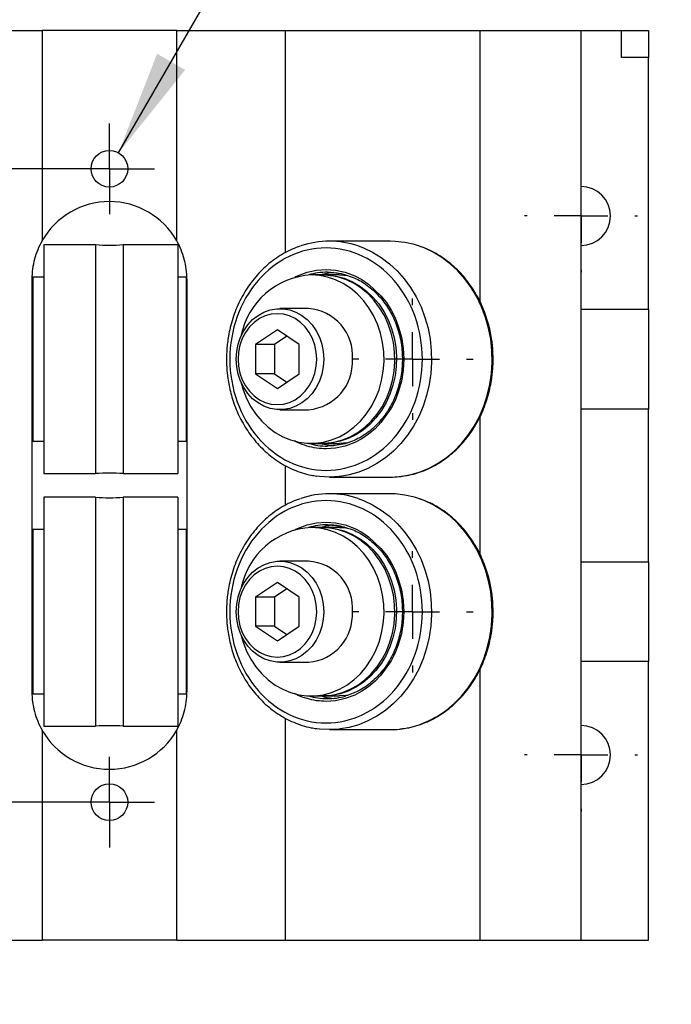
# Model space of a CAD drawing. Header units: millimetres. Extents: x 19 to 819, y 19 to 629.
# Tile 4 of 10: x 216 to 278, y 91 to 184. Entities that reach past the tile are written whole.
import ezdxf

# ---------------------------------------------------------------- set-up
doc = ezdxf.new("R2010")
doc.units = ezdxf.units.MM
doc.header["$LTSCALE"] = 3
doc.linetypes.add('SLD-Center', pattern=[19.05, 15.24, -1.27, 1.27, -1.27])
doc.linetypes.add('SLD-Solid', pattern=[0])
doc.layers.add('CENTER', color=40, linetype='SLD-Center')
doc.layers.add('DIMENSIONS', color=140, linetype='SLD-Solid', lineweight=25)
doc.styles.add('SLDTEXTSTYLE0', font='TXT', dxfattribs={"width": 0.7})
doc.dimstyles.new('SLDDIMSTYLE0', dxfattribs={"dimtxt": 6.474023, "dimasz": 9.906, "dimexe": 0, "dimexo": 0.0625, "dimgap": 1.618506, "dimtad": 0, "dimtih": 1, "dimtoh": 1, "dimrnd": 1e-09, "dimzin": 12, "dimdsep": 46, "dimtxsty": 'SLDTEXTSTYLE0', "dimsah": 1, "dimcen": 0.09, "dimadec": 0, "dimazin": 3, "dimtfac": 1, "dimtmove": 0, "dimatfit": 0, "dimfxl": 0, "dimfrac": 2, "dimtolj": 1, "dimtzin": 12, "dimarcsym": 0})
doc.dimstyles.new('SLDDIMSTYLE4', dxfattribs={"dimtxt": 6.474023, "dimasz": 9.906, "dimexe": 0, "dimexo": 0.0625, "dimgap": 1.618506, "dimtad": 0, "dimtih": 1, "dimtoh": 1, "dimrnd": 1e-09, "dimzin": 12, "dimdsep": 46, "dimtxsty": 'SLDTEXTSTYLE0', "dimsah": 1, "dimcen": 0, "dimadec": 0, "dimazin": 3, "dimtfac": 1, "dimtofl": 0, "dimtmove": 0, "dimatfit": 3, "dimfxl": 0, "dimfrac": 2, "dimtolj": 1, "dimtzin": 12, "dimarcsym": 0})

# ---------------------------------------------------------------- blocks, each defined once
blk = doc.blocks.new('SW_SYMBOL_HOLE_DEPTH')
at = {"layer": 'DIMENSIONS', "color": 0}
for p, q in [((0, 2625), (2400, 2625)), ((1200, 2625), (1200, 225)), ((300, 1665), (1200, 225)), ((2100, 1665), (1200, 225))]:
    blk.add_line(p, q, dxfattribs=at)
blk = doc.blocks.new('_D_12')
at = {"layer": 'DIMENSIONS'}
for p, q in [((225.536, 171.583), (252.692, 218.618)), ((252.692, 218.618), (275.326, 218.618))]:
    blk.add_line(p, q, dxfattribs=at)
blk.add_solid([(225.536, 171.583), (231.809, 179.399), (229.169, 180.923)], dxfattribs=at)
at = {"layer": 'DIMENSIONS', "xscale": 0.002688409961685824, "yscale": 0.002688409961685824, "zscale": 0.002688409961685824}
blk.add_blockref('SW_SYMBOL_HOLE_DEPTH', (274.124, 204.042), dxfattribs=at)
at = {"layer": 'DIMENSIONS', "char_height": 6.35, "attachment_point": 1, "style": 'SLDTEXTSTYLE0'}
for s, insert in [('8-32', (289.143, 231.949)), ('THREAD', (280.088, 221.659)), ('0.25[6.4]', (283.384, 211.37))]:
    blk.add_mtext(s, dxfattribs=dict(at, insert=insert))
blk = doc.blocks.new('_D_13')
at = {"layer": 'DIMENSIONS'}
for p, q in [((132.291, 170.087), (132.291, 189.137)), ((220.863, 170.087), (122.766, 170.087)), ((122.672, 140.651), (120.498, 140.651)), ((120.498, 140.651), (120.498, 130.362)), ((141.911, 140.651), (144.085, 140.651)), ((144.085, 140.651), (144.085, 130.362)), ((120.498, 130.362), (122.672, 130.362)), ((144.085, 130.362), (141.911, 130.362)), ((220.863, 110.397), (122.766, 110.397)), ((132.291, 110.397), (132.291, 91.347))]:
    blk.add_line(p, q, dxfattribs=at)
for points in [[(132.291, 170.087), (133.815, 179.993), (130.767, 179.993)], [(132.291, 110.397), (130.767, 100.491), (133.815, 100.491)]]:
    blk.add_solid(points, dxfattribs=at)
at = {"layer": 'DIMENSIONS', "char_height": 6.35, "attachment_point": 1, "style": 'SLDTEXTSTYLE0'}
for s, insert in [('59.7', (122.672, 150.286)), ('2.35', (122.672, 138.548))]:
    blk.add_mtext(s, dxfattribs=dict(at, insert=insert))
blk = doc.blocks.new('SW_CENTERMARKSYMBOL_9')
at = {"layer": 'CENTER', "color": 0}
for p, q in [((0, 5.08), (0, 5.715)), ((0, 0), (0, 2.54)), ((-5.08, 0), (-5.715, 0)), ((0, 0), (-2.54, 0)), ((0, 0), (0, -2.54)), ((0, 0), (2.54, 0)), ((5.08, 0), (5.715, 0)), ((0, -5.08), (0, -5.715))]:
    blk.add_line(p, q, dxfattribs=at)
blk = doc.blocks.new('SW_CENTERMARKSYMBOL_10')
at = {"layer": 'CENTER', "color": 0}
for p, q in [((0, 5.08), (0, 5.715)), ((0, 0), (0, 2.54)), ((-5.08, 0), (-5.715, 0)), ((0, 0), (-2.54, 0)), ((0, 0), (0, -2.54)), ((0, 0), (2.54, 0)), ((5.08, 0), (5.715, 0)), ((0, -5.08), (0, -5.715))]:
    blk.add_line(p, q, dxfattribs=at)
blk = doc.blocks.new('SW_CENTERMARKSYMBOL_11')
at = {"layer": 'CENTER', "color": 0}
for p, q in [((0, 5.08), (0, 5.318125)), ((0, 0), (0, 2.54)), ((-5.08, 0), (-5.318125, 0)), ((0, 0), (-2.54, 0)), ((0, 0), (0, -2.54)), ((0, 0), (2.54, 0)), ((5.08, 0), (5.318125, 0)), ((0, -5.08), (0, -5.318125))]:
    blk.add_line(p, q, dxfattribs=at)
blk = doc.blocks.new('SW_CENTERMARKSYMBOL_12')
at = {"layer": 'CENTER', "color": 0}
for p, q in [((0, 5.08), (0, 5.318125)), ((0, 0), (0, 2.54)), ((-5.08, 0), (-5.318125, 0)), ((0, 0), (-2.54, 0)), ((0, 0), (0, -2.54)), ((0, 0), (2.54, 0)), ((5.08, 0), (5.318125, 0)), ((0, -5.08), (0, -5.318125))]:
    blk.add_line(p, q, dxfattribs=at)
blk = doc.blocks.new('SW_CENTERMARKSYMBOL_15')
at = {"layer": 'CENTER', "color": 0}
for p, q in [((0, 2.54), (0, 4.2672)), ((0, 0), (0, 2.54)), ((-2.54, 0), (-4.2672, 0)), ((0, 0), (-2.54, 0)), ((0, 0), (0, -2.54)), ((0, 0), (2.54, 0)), ((2.54, 0), (4.2672, 0)), ((0, -2.54), (0, -4.2672))]:
    blk.add_line(p, q, dxfattribs=at)
blk = doc.blocks.new('SW_CENTERMARKSYMBOL_16')
at = {"layer": 'CENTER', "color": 0}
for p, q in [((0, 2.54), (0, 4.2672)), ((0, 0), (0, 2.54)), ((-2.54, 0), (-4.2672, 0)), ((0, 0), (-2.54, 0)), ((0, 0), (0, -2.54)), ((0, 0), (2.54, 0)), ((2.54, 0), (4.2672, 0)), ((0, -2.54), (0, -4.2672))]:
    blk.add_line(p, q, dxfattribs=at)

msp = doc.modelspace()

# ---------------------------------------------------------------- linework, layer by layer
for p, q in [((208.078, 183.104), (218.323, 183.104)), ((218.323, 183.104), (218.323, 163.292)), ((231.023, 183.104), (218.323, 183.104)), ((231.023, 163.292), (231.023, 183.104)), ((231.023, 183.104), (241.267, 183.104)), ((241.267, 162.184), (241.267, 183.104)), ((241.267, 183.104), (259.621, 183.104)), ((259.621, 157.515), (259.621, 183.104)), ((259.621, 183.104), (269.123, 183.104)), ((269.123, 97.379), (269.123, 183.104)), ((269.123, 183.104), (272.933, 183.104)), ((272.933, 180.564), (272.933, 183.104)), ((272.933, 183.104), (275.473, 183.104)), ((275.473, 183.104), (275.473, 180.564)), ((275.473, 180.564), (272.933, 180.564)), ((275.473, 156.847), (275.473, 180.564)), ((223.372, 162.93), (218.5, 162.93)), ((218.5, 162.93), (218.5, 141.353)), ((223.372, 162.93), (223.372, 141.353)), ((231.137, 162.93), (225.973, 162.93)), ((225.973, 162.93), (225.973, 141.353)), ((231.137, 162.93), (231.137, 141.353)), ((251.129, 163.254), (245.414, 163.254)), ((217.37, 159.686), (217.37, 120.798)), ((218.5, 159.881), (217.446, 159.881)), ((217.446, 159.881), (217.446, 144.403)), ((231.899, 159.881), (231.137, 159.881)), ((231.899, 159.881), (231.899, 144.403)), ((231.975, 159.686), (231.975, 120.798)), ((244.7, 160.079), (243.684, 160.079)), ((246.367, 160.079), (244.859, 160.079)), ((243.446, 156.904), (240.747, 156.904)), ((269.123, 156.847), (275.473, 156.847)), ((275.473, 156.847), (275.473, 147.437)), ((240.509, 154.891), (238.447, 153.517)), ((241.402, 154.296), (240.233, 153.517)), ((242.571, 153.517), (240.509, 154.891)), ((238.447, 153.517), (238.447, 150.767)), ((240.233, 153.517), (238.447, 153.517)), ((240.233, 153.517), (240.233, 150.767)), ((242.571, 150.767), (242.571, 153.517)), ((238.447, 150.767), (240.509, 149.392)), ((240.233, 150.767), (238.447, 150.767)), ((240.233, 150.767), (241.402, 149.987)), ((240.509, 149.392), (242.571, 150.767)), ((240.747, 147.379), (243.446, 147.379)), ((259.621, 133.715), (259.621, 146.763)), ((275.473, 147.437), (269.123, 147.437)), ((275.473, 133.047), (275.473, 147.437)), ((217.446, 144.403), (218.5, 144.403)), ((231.137, 144.403), (231.899, 144.403)), ((243.684, 144.204), (244.7, 144.204)), ((244.859, 144.204), (244.779, 144.205)), ((244.859, 144.204), (246.367, 144.204)), ((247.092, 144.249), (246.367, 144.204)), ((241.267, 138.384), (241.267, 142.093)), ((218.5, 141.353), (223.372, 141.353)), ((225.973, 141.353), (231.137, 141.353)), ((245.414, 141.029), (251.129, 141.029)), ((251.129, 139.454), (245.414, 139.454)), ((223.372, 139.131), (218.5, 139.131)), ((218.5, 139.131), (218.5, 117.553)), ((223.372, 139.131), (223.372, 117.553)), ((231.137, 139.131), (225.973, 139.131)), ((225.973, 139.131), (225.973, 117.553)), ((231.137, 139.131), (231.137, 117.553)), ((218.5, 136.081), (217.446, 136.081)), ((217.446, 136.081), (217.446, 120.603)), ((231.899, 136.081), (231.137, 136.081)), ((231.899, 136.081), (231.899, 120.603)), ((244.7, 136.279), (243.684, 136.279)), ((246.367, 136.279), (244.859, 136.279)), ((243.446, 133.104), (240.747, 133.104)), ((269.123, 133.047), (275.473, 133.047)), ((275.473, 133.047), (275.473, 123.637)), ((240.509, 131.092), (238.447, 129.717)), ((242.571, 129.717), (240.509, 131.092)), ((241.402, 130.496), (240.233, 129.717)), ((238.447, 129.717), (238.447, 126.967)), ((240.233, 129.717), (238.447, 129.717)), ((240.233, 129.717), (240.233, 126.967)), ((242.571, 126.967), (242.571, 129.717)), ((238.447, 126.967), (240.509, 125.592)), ((240.233, 126.967), (238.447, 126.967)), ((240.233, 126.967), (241.402, 126.188)), ((240.509, 125.592), (242.571, 126.967)), ((240.747, 123.579), (243.446, 123.579)), ((275.473, 123.637), (269.123, 123.637)), ((275.473, 97.379), (275.473, 123.637)), ((259.621, 97.379), (259.621, 122.963)), ((217.446, 120.603), (218.5, 120.603)), ((231.137, 120.603), (231.899, 120.603)), ((243.684, 120.404), (244.7, 120.404)), ((244.859, 120.404), (244.779, 120.405)), ((244.859, 120.404), (246.367, 120.404)), ((247.139, 120.455), (246.367, 120.404)), ((241.267, 97.379), (241.267, 118.294)), ((218.323, 117.192), (218.323, 97.379)), ((218.5, 117.553), (223.372, 117.553)), ((225.973, 117.553), (231.137, 117.553)), ((231.023, 97.379), (231.023, 117.192)), ((245.414, 117.229), (251.129, 117.229)), ((208.078, 97.379), (218.323, 97.379)), ((231.023, 97.379), (218.323, 97.379)), ((231.023, 97.379), (241.267, 97.379)), ((241.267, 97.379), (259.621, 97.379)), ((259.621, 97.379), (269.123, 97.379)), ((269.123, 97.379), (275.473, 97.379))]:
    msp.add_line(p, q)
at = {"flags": 128}
for points in [[(248.121, 162.806), (248.609, 162.624), (249.47, 162.219), (250.293, 161.72), (251.071, 161.132), (251.796, 160.46), (252.461, 159.71), (253.061, 158.889), (253.589, 158.005), (254.041, 157.067), (254.413, 156.082), (254.7, 155.061), (254.901, 154.013), (255.013, 152.947), (255.035, 151.873), (254.968, 150.802), (254.811, 149.744), (254.567, 148.708), (254.237, 147.704), (253.825, 146.741), (253.334, 145.829), (252.77, 144.976), (252.137, 144.19), (251.441, 143.478), (250.688, 142.846), (249.887, 142.302), (249.043, 141.85), (248.166, 141.493), (247.263, 141.236), (246.437, 141.092)], [(251.129, 141.029), (252.058, 141.081), (252.978, 141.236), (253.881, 141.493), (254.758, 141.85), (255.602, 142.302), (256.403, 142.846), (257.156, 143.478), (257.852, 144.19), (258.485, 144.976), (259.049, 145.829), (259.54, 146.741), (259.952, 147.704), (260.282, 148.708), (260.526, 149.744), (260.683, 150.802), (260.75, 151.873), (260.728, 152.947), (260.616, 154.013), (260.415, 155.061), (260.128, 156.082), (259.756, 157.067), (259.304, 158.005), (258.776, 158.889), (258.176, 159.71), (257.511, 160.46), (256.786, 161.132), (256.008, 161.72), (255.185, 162.219), (254.324, 162.624), (253.432, 162.931), (252.52, 163.138), (251.594, 163.241), (251.129, 163.254)], [(242.194, 159.884), (242.405, 159.994), (243.303, 160.33), (244.207, 160.525), (245.097, 160.587), (245.986, 160.525), (246.89, 160.33), (247.789, 159.994), (248.461, 159.641), (249.099, 159.211), (250.269, 158.114), (250.774, 157.467), (251.219, 156.763), (251.591, 156.027), (251.897, 155.25), (252.188, 154.213), (252.357, 153.169), (252.411, 152.142), (252.357, 151.115), (252.188, 150.071), (251.897, 149.033), (251.591, 148.257), (251.219, 147.52), (250.269, 146.17), (249.709, 145.587), (249.099, 145.073), (248.462, 144.643), (247.789, 144.289), (246.89, 143.954), (245.987, 143.759), (245.097, 143.696), (245.097, 143.696)], [(237.067, 149.992), (237.278, 149.262), (237.604, 148.438), (238.01, 147.661), (238.489, 146.944), (239.036, 146.294), (239.643, 145.72), (240.304, 145.23), (241.008, 144.83), (241.747, 144.526), (242.512, 144.32), (243.292, 144.217), (244.076, 144.217), (244.856, 144.32), (245.621, 144.526), (246.36, 144.83), (247.064, 145.23), (247.724, 145.72), (248.332, 146.294), (248.879, 146.944), (249.358, 147.661), (249.764, 148.438), (250.09, 149.262), (250.332, 150.124), (250.488, 151.012), (250.555, 151.915), (250.533, 152.821), (250.421, 153.718), (250.222, 154.595), (249.937, 155.439), (249.571, 156.241), (249.128, 156.989), (248.614, 157.674), (248.035, 158.286), (247.4, 158.819), (246.717, 159.265), (245.994, 159.618), (245.241, 159.873), (244.468, 160.028), (243.684, 160.079), (243.684, 160.079)], [(244.7, 144.204), (245.092, 144.217), (245.872, 144.32), (246.637, 144.526), (247.376, 144.83), (248.08, 145.23), (248.74, 145.72), (249.348, 146.294), (249.895, 146.944), (250.374, 147.661), (250.78, 148.438), (251.106, 149.262), (251.348, 150.124), (251.504, 151.012), (251.571, 151.915), (251.549, 152.821), (251.437, 153.718), (251.238, 154.595), (250.953, 155.439), (250.587, 156.241), (250.144, 156.989), (249.63, 157.674), (249.051, 158.286), (248.416, 158.819), (247.733, 159.265), (247.01, 159.618), (246.257, 159.873), (245.484, 160.028), (244.7, 160.079), (244.7, 160.079)], [(244.779, 160.079), (245.251, 160.066), (246.031, 159.963), (246.795, 159.758), (247.535, 159.453), (248.239, 159.053), (248.899, 158.563), (249.507, 157.99), (250.054, 157.34), (250.533, 156.622), (250.938, 155.846), (251.264, 155.022), (251.507, 154.16), (251.663, 153.271), (251.73, 152.368), (251.708, 151.462), (251.596, 150.565), (251.396, 149.689), (251.112, 148.844), (250.745, 148.043), (250.302, 147.295), (249.788, 146.61), (249.21, 145.997), (248.575, 145.464), (247.892, 145.019), (247.169, 144.666), (246.416, 144.411), (245.642, 144.256), (244.859, 144.204), (244.859, 144.204)], [(245.224, 160.333), (246.018, 160.282), (246.625, 160.172)], [(246.367, 160.079), (246.759, 160.066), (247.139, 160.029)], [(246.625, 160.172), (246.802, 160.128), (246.829, 160.121)], [(244.872, 152.142), (244.825, 151.432), (244.688, 150.738), (244.463, 150.075), (244.155, 149.459), (243.771, 148.902), (243.319, 148.418), (242.809, 148.017), (242.254, 147.708), (241.665, 147.499), (241.055, 147.393), (240.439, 147.393), (239.829, 147.499), (239.24, 147.708), (238.685, 148.017), (238.176, 148.418), (237.724, 148.902), (237.339, 149.459), (237.031, 150.075), (236.806, 150.738), (236.669, 151.432), (236.623, 152.142), (236.669, 152.852), (236.806, 153.546), (237.031, 154.208), (237.339, 154.825), (237.724, 155.381), (238.176, 155.865), (238.685, 156.266), (239.24, 156.575), (239.829, 156.785), (240.439, 156.891), (241.055, 156.891), (241.665, 156.785), (242.254, 156.575), (242.809, 156.266), (243.319, 155.865), (243.771, 155.381), (244.155, 154.825), (244.463, 154.208), (244.688, 153.546), (244.825, 152.852), (244.872, 152.142)], [(244.221, 152.142), (244.175, 152.812), (244.039, 153.466), (243.816, 154.088), (243.512, 154.661), (243.134, 155.173), (242.691, 155.609), (242.194, 155.961), (241.656, 156.218), (241.09, 156.375), (240.509, 156.428), (239.928, 156.375), (239.362, 156.218), (238.824, 155.961), (238.327, 155.609), (237.884, 155.173), (237.506, 154.661), (237.202, 154.088), (236.979, 153.466), (236.843, 152.812), (236.797, 152.142), (236.843, 151.471), (236.979, 150.817), (237.202, 150.196), (237.506, 149.622), (237.884, 149.111), (238.327, 148.674), (238.824, 148.323), (239.362, 148.065), (239.928, 147.908), (240.509, 147.855), (241.09, 147.908), (241.656, 148.065), (242.194, 148.323), (242.691, 148.674), (243.134, 149.111), (243.512, 149.622), (243.816, 150.196), (244.039, 150.817), (244.175, 151.471), (244.221, 152.142)], [(245.414, 141.029), (244.486, 141.081), (244.236, 141.113)], [(246.437, 141.092), (246.343, 141.081), (245.414, 141.029)], [(251.129, 117.229), (252.058, 117.281), (252.978, 117.436), (253.881, 117.693), (254.758, 118.05), (255.602, 118.502), (256.403, 119.047), (257.156, 119.678), (257.852, 120.39), (258.485, 121.176), (259.049, 122.029), (259.54, 122.941), (259.952, 123.904), (260.282, 124.908), (260.526, 125.944), (260.683, 127.002), (260.75, 128.073), (260.728, 129.147), (260.616, 130.213), (260.415, 131.261), (260.128, 132.282), (259.756, 133.267), (259.304, 134.205), (258.776, 135.089), (258.176, 135.91), (257.511, 136.66), (256.786, 137.332), (256.008, 137.921), (255.185, 138.42), (254.324, 138.824), (253.432, 139.132), (252.52, 139.338), (251.594, 139.441), (251.129, 139.454)], [(248.121, 139.006), (248.609, 138.824), (249.47, 138.42), (250.293, 137.921), (251.071, 137.332), (251.796, 136.66), (252.461, 135.91), (253.061, 135.089), (253.589, 134.205), (254.041, 133.267), (254.413, 132.282), (254.7, 131.261), (254.901, 130.213), (255.013, 129.147), (255.035, 128.073), (254.968, 127.002), (254.811, 125.944), (254.567, 124.908), (254.237, 123.904), (253.825, 122.941), (253.334, 122.029), (252.77, 121.176), (252.137, 120.39), (251.441, 119.678), (250.688, 119.047), (249.887, 118.502), (249.043, 118.05), (248.166, 117.693), (247.263, 117.436), (246.437, 117.292)], [(242.194, 136.084), (242.405, 136.194), (243.303, 136.53), (244.207, 136.725), (245.097, 136.787), (245.986, 136.725), (246.89, 136.53), (247.789, 136.194), (248.461, 135.841), (249.099, 135.411), (250.269, 134.314), (250.774, 133.667), (251.219, 132.963), (251.591, 132.227), (251.897, 131.451), (252.188, 130.413), (252.357, 129.37), (252.411, 128.342), (252.357, 127.315), (252.188, 126.272), (251.897, 125.233), (251.591, 124.457), (251.219, 123.72), (250.269, 122.37), (249.709, 121.787), (249.099, 121.273), (248.462, 120.843), (247.789, 120.489), (246.89, 120.154), (245.987, 119.959), (245.097, 119.896), (245.097, 119.896)], [(245.224, 136.533), (246.018, 136.482), (246.625, 136.372)], [(237.067, 126.192), (237.278, 125.462), (237.604, 124.638), (238.01, 123.862), (238.489, 123.144), (239.036, 122.494), (239.643, 121.92), (240.304, 121.43), (241.008, 121.031), (241.747, 120.726), (242.512, 120.521), (243.292, 120.417), (244.076, 120.417), (244.856, 120.521), (245.621, 120.726), (246.36, 121.031), (247.064, 121.43), (247.724, 121.92), (248.332, 122.494), (248.879, 123.144), (249.358, 123.862), (249.764, 124.638), (250.09, 125.462), (250.332, 126.324), (250.488, 127.212), (250.555, 128.115), (250.533, 129.021), (250.421, 129.918), (250.222, 130.795), (249.937, 131.639), (249.571, 132.441), (249.128, 133.189), (248.614, 133.874), (248.035, 134.487), (247.4, 135.019), (246.717, 135.465), (245.994, 135.818), (245.241, 136.073), (244.468, 136.228), (243.684, 136.279), (243.684, 136.279)], [(244.7, 120.404), (245.092, 120.417), (245.872, 120.521), (246.637, 120.726), (247.376, 121.031), (248.08, 121.43), (248.74, 121.92), (249.348, 122.494), (249.895, 123.144), (250.374, 123.862), (250.78, 124.638), (251.106, 125.462), (251.348, 126.324), (251.504, 127.212), (251.571, 128.115), (251.549, 129.021), (251.437, 129.918), (251.238, 130.795), (250.953, 131.639), (250.587, 132.441), (250.144, 133.189), (249.63, 133.874), (249.051, 134.487), (248.416, 135.019), (247.733, 135.465), (247.01, 135.818), (246.257, 136.073), (245.484, 136.228), (244.7, 136.279), (244.7, 136.279)], [(244.779, 136.279), (245.251, 136.266), (246.031, 136.163), (246.795, 135.958), (247.535, 135.653), (248.239, 135.253), (248.899, 134.764), (249.507, 134.19), (250.054, 133.54), (250.533, 132.822), (250.938, 132.046), (251.264, 131.222), (251.507, 130.36), (251.663, 129.472), (251.73, 128.569), (251.708, 127.663), (251.596, 126.766), (251.396, 125.889), (251.112, 125.045), (250.745, 124.243), (250.302, 123.495), (249.788, 122.81), (249.21, 122.197), (248.575, 121.664), (247.892, 121.219), (247.169, 120.866), (246.416, 120.611), (245.642, 120.456), (244.859, 120.404), (244.859, 120.404)], [(246.367, 136.279), (246.759, 136.266), (247.139, 136.229)], [(246.625, 136.372), (246.802, 136.328), (246.829, 136.321)], [(244.872, 128.342), (244.825, 127.632), (244.688, 126.938), (244.463, 126.276), (244.155, 125.659), (243.771, 125.103), (243.319, 124.618), (242.809, 124.217), (242.254, 123.909), (241.665, 123.699), (241.055, 123.593), (240.439, 123.593), (239.829, 123.699), (239.24, 123.909), (238.685, 124.217), (238.176, 124.618), (237.724, 125.103), (237.339, 125.659), (237.031, 126.276), (236.806, 126.938), (236.669, 127.632), (236.623, 128.342), (236.669, 129.052), (236.806, 129.746), (237.031, 130.408), (237.339, 131.025), (237.724, 131.581), (238.176, 132.065), (238.685, 132.466), (239.24, 132.775), (239.829, 132.985), (240.439, 133.091), (241.055, 133.091), (241.665, 132.985), (242.254, 132.775), (242.809, 132.466), (243.319, 132.065), (243.771, 131.581), (244.155, 131.025), (244.463, 130.408), (244.688, 129.746), (244.825, 129.052), (244.872, 128.342)], [(244.221, 128.342), (244.175, 129.012), (244.039, 129.666), (243.816, 130.288), (243.512, 130.861), (243.134, 131.373), (242.691, 131.81), (242.194, 132.161), (241.656, 132.418), (241.09, 132.575), (240.509, 132.628), (239.928, 132.575), (239.362, 132.418), (238.824, 132.161), (238.327, 131.81), (237.884, 131.373), (237.506, 130.861), (237.202, 130.288), (236.979, 129.666), (236.843, 129.012), (236.797, 128.342), (236.843, 127.671), (236.979, 127.017), (237.202, 126.396), (237.506, 125.823), (237.884, 125.311), (238.327, 124.874), (238.824, 124.523), (239.362, 124.265), (239.928, 124.108), (240.509, 124.056), (241.09, 124.108), (241.656, 124.265), (242.194, 124.523), (242.691, 124.874), (243.134, 125.311), (243.512, 125.823), (243.816, 126.396), (244.039, 127.017), (244.175, 127.671), (244.221, 128.342)], [(245.414, 117.229), (244.486, 117.281), (244.236, 117.313)], [(246.437, 117.292), (246.343, 117.281), (245.414, 117.229)]]:
    msp.add_lwpolyline(points, dxfattribs=at)
for centre in [(224.673, 170.087), (224.673, 110.397)]:
    msp.add_circle(centre, 1.727)
for centre, radius, start, end in [((269.123, 165.642), 2.778, 0, 90), ((224.673, 159.686), 7.303, 29.59185, 150.40815), ((269.123, 165.642), 2.778, 270, 0), ((224.673, 181.936), 19.05, 266.08519, 273.91481), ((245.414, 154.845), 8.408, 71.21907, 108.78982), ((244.079, 152.951), 7.139, 93.1735, 169.17363), ((245.229, 154.12), 6.213, 90.05006, 106.58111), ((246.377, 154.1), 6.234, 95.3566, 106.6215), ((243.153, 152.483), 4.431, 355.57703, 86.20976), ((243.085, 151.859), 4.494, 274.60334, 3.60987), ((245.229, 150.163), 6.213, 253.41889, 269.94994), ((246.377, 150.184), 6.234, 253.3785, 264.6434), ((224.673, 122.348), 19.05, 86.08519, 93.91481), ((245.414, 131.045), 8.408, 71.21907, 108.78982), ((224.673, 158.136), 19.05, 266.08519, 273.91481), ((245.229, 130.32), 6.213, 90.05006, 106.58111), ((246.377, 130.3), 6.234, 95.3566, 106.6215), ((244.079, 129.151), 7.139, 93.1735, 169.17363), ((243.153, 128.684), 4.431, 355.57703, 86.20976), ((243.085, 128.059), 4.494, 274.60334, 3.60987), ((245.229, 126.364), 6.213, 253.41889, 269.94994), ((246.377, 126.384), 6.234, 253.3785, 264.6434), ((245.219, 126.36), 6.209, 270.0465, 285.81165), ((224.673, 120.798), 7.303, 209.59185, 330.40815), ((224.673, 98.548), 19.05, 86.08519, 93.91481), ((269.123, 114.842), 2.778, 0, 90), ((269.123, 114.842), 2.778, 270, 0)]:
    msp.add_arc(centre, radius, start, end)
for points, knots in [([(218.323, 163.292), (218.015, 162.75), (217.78, 162.177), (217.536, 161.266), (217.474, 160.952), (217.391, 160.323), (217.37, 160.005), (217.37, 159.686)], [0, 0, 0, 0, 0.5, 0.5, 0.75, 0.75, 1, 1, 1, 1]), ([(231.975, 159.686), (231.975, 160.326), (231.892, 160.95), (231.65, 161.863), (231.548, 162.165), (231.311, 162.743), (231.176, 163.022), (231.023, 163.292)], [0, 0, 0, 0, 0.5, 0.5, 0.75, 0.75, 1, 1, 1, 1]), ([(242.659, 162.792), (242.406, 162.701), (241.888, 162.516), (241.137, 162.132), (240.403, 161.678), (239.708, 161.151), (239.056, 160.559), (238.451, 159.907), (237.899, 159.2), (237.403, 158.445), (236.967, 157.649), (236.595, 156.821), (236.29, 155.976), (236.056, 155.141), (235.897, 154.378), (235.797, 153.704), (235.723, 152.978), (235.712, 152.461), (235.706, 152.142)], [0, 0, 0, 0, 0.063418, 0.130135, 0.19686, 0.263572, 0.330248, 0.396854, 0.463342, 0.529639, 0.59563, 0.661112, 0.725674, 0.788324, 0.845862, 0.890972, 0.932704, 1, 1, 1, 1]), ([(245.097, 141.664), (242.69, 141.664), (240.382, 142.768), (236.979, 146.698), (236.023, 149.363), (236.023, 154.92), (236.979, 157.586), (240.382, 161.515), (242.69, 162.619), (247.503, 162.619), (249.811, 161.515), (253.215, 157.586), (254.171, 154.92), (254.171, 149.363), (253.215, 146.698), (249.811, 142.768), (247.503, 141.664), (245.097, 141.664)], [0, 0, 0, 0, 0.125, 0.125, 0.25, 0.25, 0.375, 0.375, 0.5, 0.5, 0.625, 0.625, 0.75, 0.75, 0.875, 0.875, 1, 1, 1, 1]), ([(260.838, 152.142), (260.83, 152.487), (260.82, 152.973), (260.748, 153.686), (260.662, 154.293), (260.517, 155.008), (260.322, 155.747), (260.069, 156.504), (259.758, 157.262), (259.387, 158.01), (258.958, 158.736), (258.472, 159.433), (257.931, 160.091), (257.337, 160.704), (256.694, 161.265), (256.005, 161.769), (255.273, 162.206), (254.565, 162.554), (254.091, 162.718), (253.885, 162.79)], [0, 0, 0, 0, 0.072839, 0.102427, 0.151522, 0.202512, 0.257216, 0.314316, 0.373286, 0.433713, 0.495309, 0.557873, 0.621261, 0.685376, 0.750154, 0.81556, 0.881582, 0.948226, 1, 1, 1, 1]), ([(245.224, 160.333), (245.628, 160.335), (246.079, 160.337), (246.529, 160.193), (246.577, 160.178)], [0, 0, 0, 0, 0.8946293, 1, 1, 1, 1]), ([(246.577, 160.178), (246.935, 160.083), (247.714, 159.876), (248.856, 159.225), (249.965, 158.289), (250.927, 157.069), (251.667, 155.631), (252.137, 154.063), (252.325, 152.45), (252.241, 150.851), (251.896, 149.308), (251.297, 147.857), (250.45, 146.548), (249.376, 145.439), (248.107, 144.595), (246.697, 144.05), (245.718, 143.984), (245.224, 143.95)], [0, 0, 0, 0, 0.053023, 0.115488, 0.181002, 0.249562, 0.319052, 0.38726, 0.454175, 0.519788, 0.584762, 0.650836, 0.71809, 0.786516, 0.856191, 0.927346, 1, 1, 1, 1]), ([(235.706, 152.142), (235.713, 151.796), (235.724, 151.311), (235.796, 150.597), (235.882, 149.991), (236.026, 149.275), (236.222, 148.536), (236.474, 147.779), (236.786, 147.021), (237.157, 146.274), (237.586, 145.547), (238.072, 144.851), (238.613, 144.192), (239.206, 143.579), (239.85, 143.018), (240.539, 142.515), (241.271, 142.076), (242.04, 141.706), (242.844, 141.413), (243.572, 141.214), (244.034, 141.15), (244.215, 141.124)], [0, 0, 0, 0, 0.064628, 0.090881, 0.134441, 0.179683, 0.22822, 0.278883, 0.331206, 0.38482, 0.439473, 0.494984, 0.551226, 0.608113, 0.665589, 0.723621, 0.7822, 0.841332, 0.901039, 0.961358, 1, 1, 1, 1]), ([(252.312, 141.123), (252.502, 141.149), (252.993, 141.217), (253.773, 141.434), (254.616, 141.753), (255.407, 142.15), (256.14, 142.606), (256.836, 143.133), (257.488, 143.724), (258.093, 144.376), (258.645, 145.083), (259.141, 145.839), (259.576, 146.635), (259.949, 147.462), (260.254, 148.308), (260.488, 149.142), (260.647, 149.905), (260.746, 150.58), (260.821, 151.306), (260.831, 151.823), (260.838, 152.142)], [0, 0, 0, 0, 0.040661, 0.104809, 0.169926, 0.229056, 0.288192, 0.347318, 0.406412, 0.465444, 0.52437, 0.583128, 0.641615, 0.69965, 0.75687, 0.812396, 0.86339, 0.90337, 0.940357, 1, 1, 1, 1]), ([(245.097, 143.696), (244.799, 143.708), (244.195, 143.732), (243.292, 143.94), (242.594, 144.181), (242.215, 144.387), (242.121, 144.438)], [0, 0, 0, 0, 0.290601, 0.590215, 0.898342, 1, 1, 1, 1]), ([(251.143, 141.031), (251.428, 141.034), (251.82, 141.039), (252.207, 141.105), (252.312, 141.123)], [0, 0, 0, 0, 0.727712, 1, 1, 1, 1]), ([(242.659, 138.992), (242.406, 138.902), (241.888, 138.716), (241.137, 138.333), (240.403, 137.878), (239.708, 137.351), (239.056, 136.759), (238.451, 136.107), (237.899, 135.4), (237.403, 134.645), (236.967, 133.849), (236.595, 133.021), (236.29, 132.176), (236.056, 131.341), (235.897, 130.579), (235.797, 129.904), (235.723, 129.178), (235.712, 128.661), (235.706, 128.342)], [0, 0, 0, 0, 0.063418, 0.130135, 0.19686, 0.263572, 0.330248, 0.396854, 0.463342, 0.529639, 0.59563, 0.661112, 0.725674, 0.788324, 0.845862, 0.890972, 0.932704, 1, 1, 1, 1]), ([(245.097, 117.864), (242.69, 117.864), (240.382, 118.968), (236.979, 122.898), (236.023, 125.563), (236.023, 131.121), (236.979, 133.786), (240.382, 137.716), (242.69, 138.819), (247.503, 138.819), (249.811, 137.716), (253.215, 133.786), (254.171, 131.121), (254.171, 125.563), (253.215, 122.898), (249.811, 118.968), (247.503, 117.864), (245.097, 117.864)], [0, 0, 0, 0, 0.125, 0.125, 0.25, 0.25, 0.375, 0.375, 0.5, 0.5, 0.625, 0.625, 0.75, 0.75, 0.875, 0.875, 1, 1, 1, 1]), ([(260.838, 128.342), (260.83, 128.687), (260.82, 129.173), (260.748, 129.886), (260.662, 130.493), (260.517, 131.209), (260.322, 131.948), (260.069, 132.704), (259.758, 133.462), (259.387, 134.21), (258.958, 134.936), (258.472, 135.633), (257.931, 136.291), (257.337, 136.905), (256.694, 137.466), (256.005, 137.969), (255.273, 138.406), (254.565, 138.754), (254.091, 138.918), (253.885, 138.99)], [0, 0, 0, 0, 0.072839, 0.102427, 0.151522, 0.202512, 0.257216, 0.314316, 0.373286, 0.433713, 0.495309, 0.557873, 0.621261, 0.685376, 0.750154, 0.81556, 0.881582, 0.948226, 1, 1, 1, 1]), ([(245.224, 136.533), (245.628, 136.535), (246.079, 136.537), (246.529, 136.393), (246.577, 136.378)], [0, 0, 0, 0, 0.894629, 1, 1, 1, 1]), ([(246.577, 136.378), (246.935, 136.283), (247.714, 136.077), (248.856, 135.425), (249.965, 134.49), (250.927, 133.269), (251.667, 131.832), (252.137, 130.263), (252.325, 128.65), (252.241, 127.052), (251.896, 125.508), (251.297, 124.058), (250.45, 122.747), (249.375, 121.646), (248.163, 120.808), (247.285, 120.526), (246.871, 120.392)], [0, 0, 0, 0, 0.0577186, 0.1257165, 0.197032, 0.2716647, 0.3473089, 0.4215574, 0.4943988, 0.565822, 0.6365508, 0.7084767, 0.7816872, 0.8561728, 0.932019, 1, 1, 1, 1]), ([(235.706, 128.342), (235.713, 127.997), (235.724, 127.511), (235.796, 126.798), (235.882, 126.191), (236.026, 125.475), (236.222, 124.736), (236.474, 123.979), (236.786, 123.221), (237.157, 122.474), (237.586, 121.747), (238.072, 121.051), (238.613, 120.392), (239.206, 119.779), (239.85, 119.218), (240.539, 118.715), (241.271, 118.276), (242.04, 117.906), (242.844, 117.613), (243.572, 117.414), (244.034, 117.35), (244.215, 117.325)], [0, 0, 0, 0, 0.064628, 0.090881, 0.134441, 0.179683, 0.22822, 0.278883, 0.331206, 0.38482, 0.439473, 0.494984, 0.551226, 0.608113, 0.665589, 0.723621, 0.7822, 0.841332, 0.901039, 0.961358, 1, 1, 1, 1]), ([(252.312, 117.323), (252.502, 117.349), (252.993, 117.417), (253.773, 117.634), (254.616, 117.953), (255.407, 118.35), (256.14, 118.806), (256.836, 119.333), (257.488, 119.924), (258.093, 120.577), (258.645, 121.283), (259.141, 122.039), (259.576, 122.835), (259.949, 123.663), (260.254, 124.508), (260.488, 125.342), (260.647, 126.105), (260.746, 126.78), (260.821, 127.506), (260.831, 128.023), (260.838, 128.342)], [0, 0, 0, 0, 0.040661, 0.104809, 0.169926, 0.229056, 0.288192, 0.347318, 0.406412, 0.465444, 0.52437, 0.583128, 0.641615, 0.69965, 0.75687, 0.812396, 0.86339, 0.90337, 0.940357, 1, 1, 1, 1]), ([(217.37, 120.798), (217.37, 120.158), (217.453, 119.534), (217.695, 118.621), (217.797, 118.319), (218.034, 117.74), (218.17, 117.461), (218.323, 117.192)], [0, 0, 0, 0, 0.5, 0.5, 0.75, 0.75, 1, 1, 1, 1]), ([(231.023, 117.192), (231.33, 117.734), (231.566, 118.307), (231.809, 119.217), (231.871, 119.531), (231.954, 120.161), (231.975, 120.478), (231.975, 120.798)], [0, 0, 0, 0, 0.5, 0.5, 0.75, 0.75, 1, 1, 1, 1]), ([(245.097, 119.896), (244.799, 119.908), (244.195, 119.932), (243.292, 120.14), (242.594, 120.382), (242.215, 120.588), (242.121, 120.639)], [0, 0, 0, 0, 0.290601, 0.590215, 0.898342, 1, 1, 1, 1]), ([(251.143, 117.231), (251.428, 117.234), (251.82, 117.239), (252.207, 117.305), (252.312, 117.323)], [0, 0, 0, 0, 0.727712, 1, 1, 1, 1])]:
    msp.add_open_spline(points, degree=3, knots=knots)

# ---------------------------------------------------------------- block references
at = {"layer": 'CENTER'}
for name, p in [('SW_CENTERMARKSYMBOL_16', (224.673, 170.087)), ('SW_CENTERMARKSYMBOL_11', (269.123, 165.642)), ('SW_CENTERMARKSYMBOL_10', (253.248, 152.142)), ('SW_CENTERMARKSYMBOL_9', (253.248, 128.342)), ('SW_CENTERMARKSYMBOL_12', (269.123, 114.842)), ('SW_CENTERMARKSYMBOL_15', (224.673, 110.397))]:
    msp.add_blockref(name, p, dxfattribs=at)

# ---------------------------------------------------------------- dimensions: what is measured, and where the dimension line sits
at = {"layer": 'DIMENSIONS'}
dim = msp.add_diameter_dim_2p(p1=(223.809, 168.591), p2=(225.536, 171.583), text='8-32\\PTHREAD \\P{\\fGDT;x}0.25[6.4]', dimstyle='SLDDIMSTYLE4', override={"dimpost": '<>'}, dxfattribs=at)
dim.commit()
dim.dimension.update_dxf_attribs({"geometry": '_D_12', "text_midpoint": (299.144, 218.618), "dimtype": 163})
dim = msp.add_linear_dim(base=(132.291, 110.397), p1=(224.673, 170.087), p2=(224.673, 110.397), angle=90, dimstyle='SLDDIMSTYLE0', dxfattribs=at)
dim.commit()
dim.dimension.update_dxf_attribs({"geometry": '_D_13', "text_midpoint": (132.291, 140.651), "dimtype": 160})

doc.saveas('drawing.dxf')
